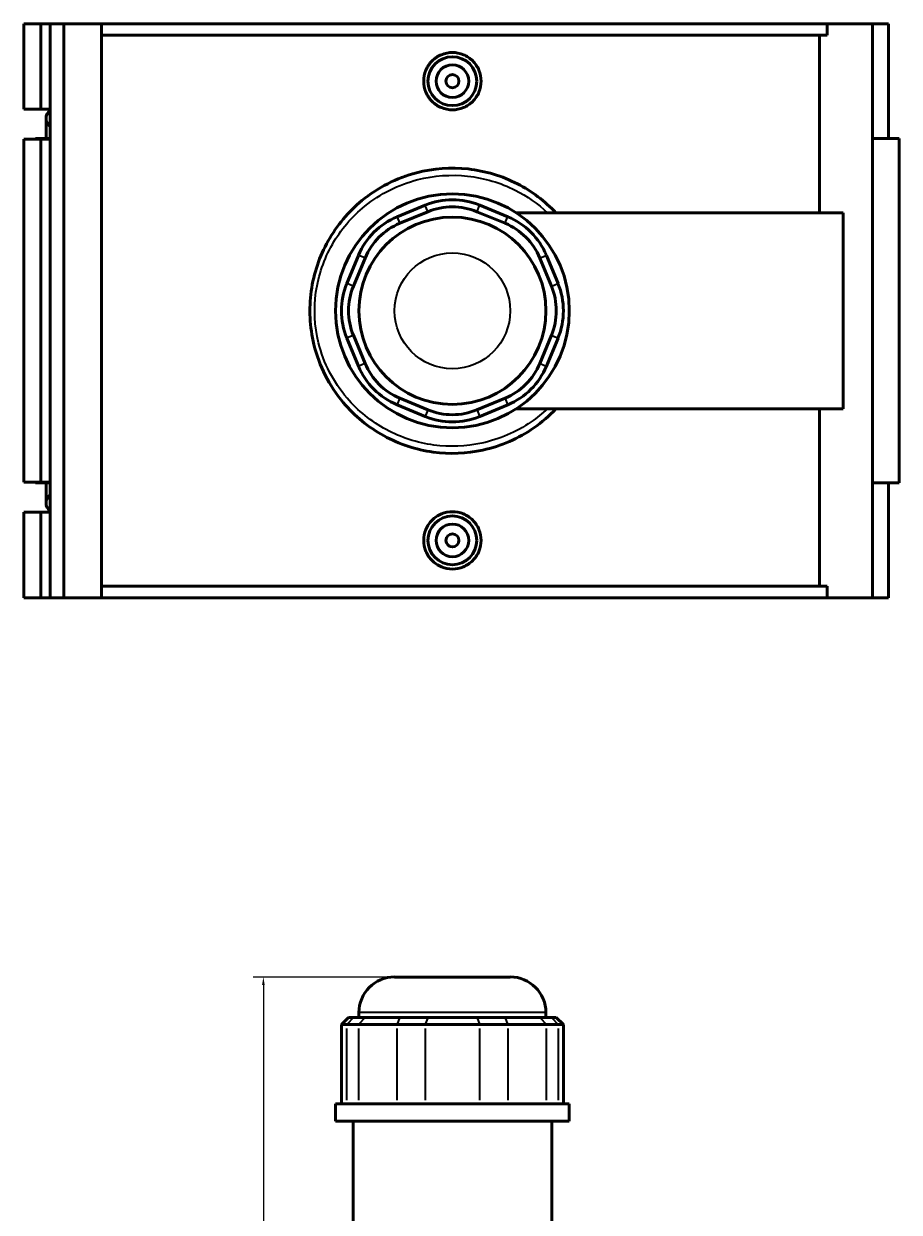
# Model space of a CAD drawing. Header units: inches. Extents: x -0.9 to 49.3, y -1.4 to 48.1.
# Tile 6 of 9: x 13.6 to 24.1, y 22.9 to 37.3. Entities that reach past the tile are written whole.
import ezdxf

# ---------------------------------------------------------------- set-up
doc = ezdxf.new("R2010")
doc.units = ezdxf.units.IN
doc.header["$MEASUREMENT"] = 0
for name, color, linetype, lineweight in [('Dimension (ANSI)', 7, 'Continuous', 25), ('Visible (ANSI)', 7, 'Continuous', 50), ('Visible Narrow (ANSI)', 7, 'Continuous', 35)]:
    doc.layers.add(name, color=color, linetype=linetype, lineweight=lineweight)
doc.styles.add('Note Text (ANSI)', font='tahoma.ttf')
doc.dimstyles.new('Default (ANSI)', dxfattribs={"dimtxt": 0.094488, "dimasz": 0.098425, "dimexe": 0.125, "dimexo": 0.0625, "dimgap": 0.031496, "dimtad": 0, "dimtih": 1, "dimtoh": 1, "dimrnd": 1e-08, "dimzin": 4, "dimdsep": 46, "dimtxsty": 'Note Text (ANSI)', "dimcen": 0.09, "dimdle": 0.393701, "dimclrd": 256, "dimclre": 256, "dimclrt": 5, "dimadec": 0, "dimazin": 1, "dimtfac": 1, "dimtofl": 0, "dimtmove": 0, "dimatfit": 3, "dimfxl": 1, "dimtolj": 1, "dimtzin": 4, "dimlwd": -1, "dimlwe": -1, "dimarcsym": 0})

# ---------------------------------------------------------------- blocks, each defined once
blk = doc.blocks.new('*D8')
at = {"layer": 'Defpoints', "color": 0, "transparency": 16777216}
for p in [(16.467, 25.78), (18.051, 25.78), (18.75, 18.81)]:
    blk.add_point(p, dxfattribs=at)
at = {"layer": 'Dimension (ANSI)', "transparency": 16777216}
for p, q in [((17.988, 25.78), (16.342, 25.78)), ((16.467, 25.682), (16.467, 22.376)), ((16.467, 18.909), (16.467, 22.215)), ((18.688, 18.81), (16.342, 18.81))]:
    blk.add_line(p, q, dxfattribs=at)
for points in [[(16.45, 25.682), (16.483, 25.682), (16.467, 25.78)], [(16.45, 18.909), (16.483, 18.909), (16.467, 18.81)]]:
    blk.add_solid(points, dxfattribs=at)
at = {"layer": 'Dimension (ANSI)', "color": 5, "transparency": 16777216, "insert": (16.346, 22.345), "char_height": 0.0945, "attachment_point": 1, "style": 'Note Text (ANSI)'}
blk.add_mtext('\\A1;6.97', dxfattribs=at)

msp = doc.modelspace()

# ---------------------------------------------------------------- linework, layer by layer
at = {"layer": 'Visible (ANSI)'}
for p, q in [((13.572, 37.289), (13.572, 36.257)), ((13.572, 37.289), (13.778, 37.289)), ((13.778, 37.289), (13.891, 37.289)), ((13.778, 37.289), (13.778, 36.257)), ((13.891, 37.289), (13.891, 36.257)), ((13.891, 37.289), (14.056, 37.289)), ((14.056, 37.289), (14.056, 30.359)), ((14.056, 37.289), (14.509, 37.289)), ((14.509, 37.289), (14.509, 30.359)), ((14.509, 37.289), (23.278, 37.289)), ((23.826, 37.289), (23.278, 37.289)), ((23.278, 37.151), (23.278, 37.289)), ((24.019, 37.289), (23.826, 37.289)), ((23.826, 37.289), (23.826, 30.359)), ((24.019, 37.289), (24.019, 35.903)), ((23.278, 37.151), (14.509, 37.151)), ((23.183, 35.007), (23.183, 37.151)), ((13.572, 36.257), (13.778, 36.257)), ((13.778, 36.257), (13.891, 36.257)), ((13.891, 36.257), (13.891, 36.243)), ((13.891, 36.243), (13.891, 36.048)), ((13.841, 36.146), (13.841, 35.903)), ((13.891, 36.048), (13.891, 35.896)), ((13.778, 35.896), (13.572, 35.896)), ((13.572, 35.896), (13.572, 31.753)), ((13.891, 35.903), (13.712, 35.903)), ((13.712, 35.903), (13.712, 35.896)), ((13.891, 35.896), (13.778, 35.896)), ((13.778, 35.896), (13.778, 31.753)), ((13.891, 35.896), (13.891, 31.753)), ((24.148, 35.903), (23.826, 35.903)), ((24.148, 35.903), (24.148, 31.745)), ((18.421, 35.1), (18.081, 34.959)), ((18.114, 34.88), (18.454, 35.02)), ((19.047, 35.02), (19.386, 34.88)), ((19.419, 34.959), (19.08, 35.1)), ((19.521, 35.007), (23.47, 35.007)), ((23.47, 32.641), (23.47, 35.007)), ((17.615, 34.493), (17.474, 34.154)), ((17.554, 34.121), (17.695, 34.46)), ((19.806, 34.46), (19.946, 34.121)), ((20.026, 34.154), (19.885, 34.493)), ((17.474, 33.495), (17.615, 33.155)), ((17.695, 33.188), (17.554, 33.528)), ((19.946, 33.528), (19.806, 33.188)), ((19.885, 33.155), (20.026, 33.495)), ((18.454, 32.628), (18.114, 32.769)), ((19.386, 32.769), (19.047, 32.628)), ((18.081, 32.689), (18.421, 32.549)), ((19.08, 32.549), (19.419, 32.689)), ((19.521, 32.641), (23.47, 32.641)), ((23.183, 30.498), (23.183, 32.641)), ((13.572, 31.753), (13.778, 31.753)), ((13.712, 31.753), (13.712, 31.745)), ((13.712, 31.745), (13.891, 31.745)), ((13.778, 31.753), (13.891, 31.753)), ((13.841, 31.745), (13.841, 31.503)), ((13.891, 31.753), (13.891, 31.6)), ((23.826, 31.745), (24.148, 31.745)), ((24.019, 31.745), (24.019, 30.359)), ((13.891, 31.6), (13.891, 31.405)), ((13.778, 31.391), (13.572, 31.391)), ((13.572, 31.391), (13.572, 30.359)), ((13.891, 31.391), (13.778, 31.391)), ((13.778, 31.391), (13.778, 30.359)), ((13.891, 31.405), (13.891, 31.391)), ((13.891, 31.391), (13.891, 30.359)), ((23.278, 30.498), (14.509, 30.498)), ((23.278, 30.359), (23.278, 30.498)), ((13.572, 30.359), (13.778, 30.359)), ((13.778, 30.359), (13.891, 30.359)), ((13.891, 30.359), (14.056, 30.359)), ((14.056, 30.359), (14.509, 30.359)), ((14.509, 30.359), (23.278, 30.359)), ((23.278, 30.359), (23.826, 30.359)), ((23.826, 30.359), (24.019, 30.359)), ((18.051, 25.78), (19.449, 25.78)), ((17.495, 25.292), (17.409, 25.206)), ((17.495, 25.292), (17.554, 25.292)), ((17.695, 25.292), (17.554, 25.292)), ((17.62, 25.292), (17.62, 25.35)), ((17.695, 25.292), (18.114, 25.292)), ((18.454, 25.292), (18.114, 25.292)), ((18.454, 25.292), (19.047, 25.292)), ((19.386, 25.292), (19.047, 25.292)), ((19.386, 25.292), (19.806, 25.292)), ((19.946, 25.292), (19.806, 25.292)), ((19.88, 25.292), (19.88, 25.35)), ((19.946, 25.292), (20.005, 25.292)), ((20.005, 25.292), (20.091, 25.206)), ((17.474, 25.206), (17.409, 25.206)), ((17.409, 25.206), (17.409, 24.247)), ((17.474, 25.206), (17.615, 25.206)), ((18.081, 25.206), (17.615, 25.206)), ((18.081, 25.206), (18.421, 25.206)), ((19.08, 25.206), (18.421, 25.206)), ((19.08, 25.206), (19.419, 25.206)), ((19.885, 25.206), (19.419, 25.206)), ((19.885, 25.206), (20.026, 25.206)), ((20.091, 25.206), (20.026, 25.206)), ((20.091, 25.206), (20.091, 24.247)), ((20.162, 24.247), (17.338, 24.247)), ((17.338, 24.038), (17.338, 24.247)), ((20.162, 24.038), (20.162, 24.247)), ((20.162, 24.038), (17.338, 24.038)), ((17.55, 20.05), (17.55, 24.038)), ((19.95, 22.553), (19.95, 24.038))]:
    msp.add_line(p, q, dxfattribs=at)
for centre, radius in [((18.75, 36.596), 0.295), ((18.75, 36.596), 0.197), ((18.75, 36.596), 0.0787), ((18.75, 33.824), 1.412), ((18.75, 33.824), 1.13), ((18.75, 31.052), 0.295), ((18.75, 31.052), 0.197), ((18.75, 31.052), 0.0787)]:
    msp.add_circle(centre, radius, dxfattribs=at)
for centre, radius, start, end in [((13.962, 36.146), 0.121, 125.897, 234.103), ((18.75, 34.304), 0.861, 67.5, 112.5), ((18.75, 34.304), 0.775, 67.5, 112.5), ((18.411, 34.164), 0.861, 112.5, 157.5), ((18.411, 34.164), 0.775, 112.5, 157.5), ((19.09, 34.164), 0.775, 22.5, 67.5), ((19.09, 34.164), 0.861, 22.5, 67.5), ((18.27, 33.824), 0.861, 157.5, 202.5), ((19.23, 33.824), 0.861, 337.5, 22.5), ((18.27, 33.824), 0.775, 157.5, 202.5), ((19.23, 33.824), 0.775, 337.5, 22.5), ((18.411, 33.485), 0.861, 202.5, 247.5), ((18.411, 33.485), 0.775, 202.5, 247.5), ((19.09, 33.485), 0.775, 292.5, 337.5), ((19.09, 33.485), 0.861, 292.5, 337.5), ((18.75, 33.344), 0.775, 247.5, 292.5), ((18.75, 33.344), 0.861, 247.5, 292.5), ((13.962, 31.503), 0.121, 125.897, 234.103), ((18.051, 25.35), 0.431, 90, 180), ((19.449, 25.35), 0.431, 0, 90)]:
    msp.add_arc(centre, radius, start, end, dxfattribs=at)
for points, knots in [([(19.097, 36.596), (19.097, 36.553), (19.088, 36.506), (19.053, 36.421), (19.026, 36.382), (18.964, 36.321), (18.925, 36.294), (18.84, 36.259), (18.794, 36.25), (18.707, 36.25), (18.66, 36.259), (18.575, 36.294), (18.536, 36.321), (18.474, 36.382), (18.447, 36.421), (18.412, 36.506), (18.403, 36.553), (18.403, 36.64), (18.412, 36.686), (18.447, 36.771), (18.474, 36.81), (18.536, 36.872), (18.575, 36.898), (18.66, 36.933), (18.707, 36.942), (18.794, 36.942), (18.84, 36.933), (18.925, 36.898), (18.964, 36.872), (19.026, 36.81), (19.053, 36.771), (19.088, 36.686), (19.097, 36.64), (19.097, 36.596)], [0, 0, 0, 0, 0.331681, 0.331681, 0.663362, 0.663362, 0.994808, 0.994808, 1.326253, 1.326253, 1.657699, 1.657699, 1.989144, 1.989144, 2.320825, 2.320825, 2.652506, 2.652506, 2.984187, 2.984187, 3.315868, 3.315868, 3.647314, 3.647314, 3.97876, 3.97876, 4.310205, 4.310205, 4.641651, 4.641651, 4.973332, 4.973332, 5.305013, 5.305013, 5.305013, 5.305013]), ([(20.001, 35.007), (19.868, 35.149), (19.71, 35.267), (19.351, 35.451), (19.148, 35.513), (18.732, 35.559), (18.519, 35.543), (18.075, 35.428), (17.849, 35.312), (17.493, 35.02), (17.354, 34.854), (17.145, 34.482), (17.074, 34.276), (17.015, 33.848), (17.026, 33.627), (17.14, 33.159), (17.263, 32.917), (17.569, 32.553), (17.736, 32.416), (18.107, 32.213), (18.309, 32.146), (18.717, 32.091), (18.921, 32.099), (19.339, 32.19), (19.549, 32.282), (19.831, 32.478), (19.92, 32.556), (20.001, 32.641)], [-36.678988, -36.678988, -36.678988, -36.678988, -35.23469, -35.23469, -33.701124, -33.701124, -32.167343, -32.167343, -30.329979, -30.329979, -28.751147, -28.751147, -27.172426, -27.172426, -25.585377, -25.585377, -23.63078, -23.63078, -22.052722, -22.052722, -20.511065, -20.511065, -19.039286, -19.039286, -17.373948, -17.373948, -16.499377, -16.499377, -16.499377, -16.499377]), ([(19.097, 31.052), (19.097, 31.009), (19.088, 30.962), (19.053, 30.877), (19.026, 30.838), (18.964, 30.777), (18.925, 30.75), (18.84, 30.715), (18.794, 30.706), (18.707, 30.706), (18.66, 30.715), (18.575, 30.75), (18.536, 30.777), (18.474, 30.838), (18.447, 30.877), (18.412, 30.962), (18.403, 31.009), (18.403, 31.052), (18.403, 31.096), (18.412, 31.142), (18.447, 31.227), (18.474, 31.266), (18.536, 31.328), (18.575, 31.354), (18.66, 31.389), (18.707, 31.398), (18.794, 31.398), (18.84, 31.389), (18.925, 31.354), (18.964, 31.328), (19.026, 31.266), (19.053, 31.227), (19.088, 31.142), (19.097, 31.096), (19.097, 31.052)], [2.652506, 2.652506, 2.652506, 2.652506, 2.984187, 2.984187, 3.315868, 3.315868, 3.647314, 3.647314, 3.97876, 3.97876, 4.310205, 4.310205, 4.641651, 4.641651, 4.973332, 4.973332, 5.305013, 5.305013, 5.305013, 5.636694, 5.636694, 5.968375, 5.968375, 6.299821, 6.299821, 6.631266, 6.631266, 6.962712, 6.962712, 7.294157, 7.294157, 7.625838, 7.625838, 7.957519, 7.957519, 7.957519, 7.957519])]:
    msp.add_open_spline(points, degree=3, knots=knots, dxfattribs=at)
at = {"layer": 'Visible Narrow (ANSI)'}
for p, q in [((18.452, 35.024), (18.422, 35.096)), ((19.048, 35.024), (19.078, 35.096)), ((18.083, 34.955), (18.112, 34.884)), ((19.388, 34.884), (19.417, 34.955)), ((17.691, 34.462), (17.619, 34.492)), ((19.809, 34.462), (19.881, 34.492)), ((17.55, 34.122), (17.478, 34.152)), ((19.95, 34.122), (20.022, 34.152)), ((17.55, 33.526), (17.478, 33.496)), ((19.95, 33.526), (20.022, 33.496)), ((17.691, 33.187), (17.619, 33.157)), ((19.809, 33.187), (19.881, 33.157)), ((18.112, 32.765), (18.083, 32.693)), ((19.388, 32.765), (19.417, 32.693)), ((18.452, 32.624), (18.422, 32.553)), ((19.048, 32.624), (19.078, 32.553)), ((17.55, 25.288), (17.478, 25.211)), ((17.691, 25.288), (17.619, 25.211)), ((19.866, 25.35), (17.634, 25.35)), ((18.112, 25.288), (18.083, 25.211)), ((18.452, 25.288), (18.422, 25.211)), ((19.048, 25.288), (19.078, 25.211)), ((19.388, 25.288), (19.417, 25.211)), ((19.809, 25.288), (19.881, 25.211)), ((19.95, 25.288), (20.022, 25.211)), ((17.474, 24.295), (17.474, 25.158)), ((17.615, 25.158), (17.615, 24.295)), ((18.081, 24.295), (18.081, 25.158)), ((18.421, 25.158), (18.421, 24.295)), ((19.08, 24.295), (19.08, 25.158)), ((19.419, 25.158), (19.419, 24.295)), ((19.885, 24.295), (19.885, 25.158)), ((20.026, 25.158), (20.026, 24.295))]:
    msp.add_line(p, q, dxfattribs=at)
msp.add_circle((18.75, 33.824), 0.699, dxfattribs=at)
msp.add_open_spline([(19.899, 32.641), (19.837, 32.583), (19.771, 32.53), (19.522, 32.359), (19.319, 32.272), (18.915, 32.185), (18.718, 32.177), (18.324, 32.23), (18.128, 32.294), (17.771, 32.486), (17.609, 32.616), (17.313, 32.962), (17.194, 33.192), (17.084, 33.637), (17.073, 33.847), (17.131, 34.253), (17.199, 34.449), (17.401, 34.803), (17.535, 34.96), (17.879, 35.238), (18.098, 35.348), (18.527, 35.457), (18.733, 35.472), (19.135, 35.428), (19.331, 35.37), (19.652, 35.208), (19.784, 35.116), (19.899, 35.007)], degree=3, knots=[16.716738, 16.716738, 16.716738, 16.716738, 17.373948, 17.373948, 19.039286, 19.039286, 20.511065, 20.511065, 22.052722, 22.052722, 23.63078, 23.63078, 25.585377, 25.585377, 27.172426, 27.172426, 28.751147, 28.751147, 30.329979, 30.329979, 32.167343, 32.167343, 33.701124, 33.701124, 35.23469, 35.23469, 36.461621, 36.461621, 36.461621, 36.461621], dxfattribs=at)

# ---------------------------------------------------------------- dimensions: what is measured, and where the dimension line sits
at = {"layer": 'Dimension (ANSI)'}
dim = msp.add_linear_dim(base=(16.467, 25.78), p1=(18.75, 18.81), p2=(18.051, 25.78), angle=90, dimstyle='Default (ANSI)', override={"dimgap": 0.031496, "dimdec": 2, "dimtol": 0, "dimlim": 0, "dimtp": 0, "dimtm": 0, "dimtdec": 2, "dimatfit": 1}, dxfattribs=at)
dim.commit()
dim.dimension.update_dxf_attribs({"geometry": '*D8', "text_midpoint": (16.467, 22.295), "dimtype": 160})

doc.saveas('drawing.dxf')
